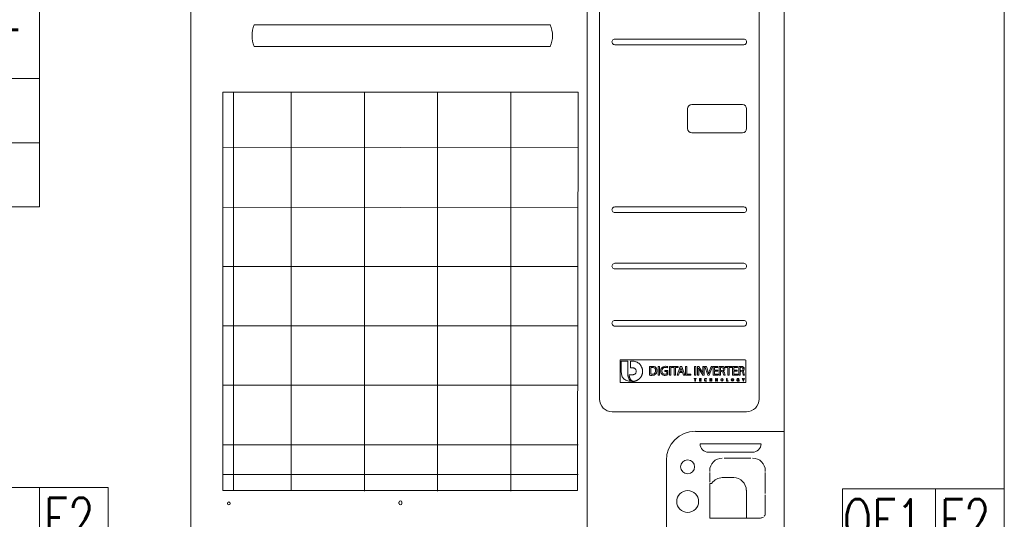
# Model space of a CAD drawing. Header units: millimetres. Extents: x -9135 to 5893, y -4564 to 1826.
# Tile 12 of 20: x -8223 to -7918, y 939 to 1094. Entities that reach past the tile are written whole.
import ezdxf

# ---------------------------------------------------------------- set-up
doc = ezdxf.new("R2010")
doc.units = ezdxf.units.MM
for name, color, linetype, lineweight in [('DVM_OUTDOOR', 4, 'Continuous', 20), ('DVM_OUTDOOR_TP', 4, 'Continuous', 20), ('SS-EQ', 250, 'Continuous', 13)]:
    doc.layers.add(name, color=color, linetype=linetype, lineweight=lineweight)
doc.styles.add('DVM_TEXT', font='romans.shx', dxfattribs={"bigfont": 'WHGTXT.SHX'})

# ---------------------------------------------------------------- blocks, each defined once
blk = doc.blocks.new('WR_OD_RSTN')
at = {"layer": 'DVM_OUTDOOR'}
for p, q in [((0.06649, 0.45889), (0, 0.45889)), ((0.06649, 0.39688), (0, 0.39688))]:
    blk.add_line(p, q, dxfattribs=at)
for points in [[(0, 0), (1, 0), (1, 1), (0, 1)], [(0, 0.64492), (0.06649, 0.64492), (0.06649, 0.33487), (0, 0.33487)], [(0, 0.0012), (0.06649, 0.0012), (0.06649, 0.0633), (0, 0.0633)], [(0.06649, 0.0012), (0.13299, 0.0012), (0.13299, 0.0633), (0.06649, 0.0633)]]:
    blk.add_lwpolyline(points, close=True, dxfattribs=at)
blk.add_lwpolyline([(0.06649, 0.36325, 0, 0, 0), (0.03436, 0.36325, 0.05682, 0, 0), (0, 0.36325, 0, 0, 0)], format="xyseb", dxfattribs=at)
at = {"layer": 'DVM_OUTDOOR_TP'}
for points in [[(0.84331, 0), (0.93351, 0), (0.93351, 0.0621), (0.84331, 0.0621)], [(0.93351, 0), (1, 0), (1, 0.0621), (0.93351, 0.0621)]]:
    blk.add_lwpolyline(points, close=True, dxfattribs=at)
at = {"layer": 'DVM_OUTDOOR', "style": 'DVM_TEXT'}
for s, width, p in [('T', 0.9, (0.02262, 0.46618)), ('F2', 0.75, (0.07068, 0.01325))]:
    blk.add_text(s, height=0.04, dxfattribs=dict(at, width=width)).set_placement(p)
at = {"layer": 'DVM_OUTDOOR_TP', "style": 'DVM_TEXT', "width": 0.75}
for s, p in [('OF1', (0.84382, 0.01205)), ('F2', (0.93769, 0.01205))]:
    blk.add_text(s, height=0.04, dxfattribs=at).set_placement(p)
blk = doc.blocks.new('OD_D_M2_B1_F')
at = {"layer": 'SS-EQ', "color": 0, "linetype": 'Continuous', "lineweight": 0}
for p, q in [((0, 1611.2), (0, 60.9)), ((628.4, 1617.7), (628.4, 25)), ((941, 25), (941, 1611.2)), ((648.2, 244.2), (648.2, 1382.6)), ((901.2, 1382.6), (901.2, 244.2)), ((672.4, 814.9), (877, 814.9)), ((787.8, 673), (787.8, 704.5)), ((794.6, 711.3), (874.7, 711.3)), ((881.5, 704.5), (881.5, 673)), ((874.7, 666.2), (794.6, 666.2)), ((672.4, 548.8), (877, 548.8)), ((672.4, 459.4), (877, 459.4)), ((672.4, 368.8), (877, 368.8)), ((680.6, 271.3), (680.6, 305.3)), ((681.6, 306.3), (879.3, 306.3)), ((682.6, 290.6), (682.6, 304.3)), ((682.6, 304.3), (693, 304.3)), ((697.2, 304.3), (697.2, 293.7)), ((880.3, 305.3), (880.3, 271.3)), ((880.3, 305.3), (880.3, 271.3)), ((741.1, 281.8), (741.1, 295.9)), ((741.1, 295.9), (743.2, 295.9)), ((743.2, 281.8), (741.1, 281.8)), ((743.2, 295.9), (743.2, 281.8)), ((743.2, 295.9), (743.2, 281.8)), ((759.1, 281.8), (759.1, 295.9)), ((759.1, 295.9), (761.1, 295.9)), ((761.1, 281.8), (759.1, 281.8)), ((761.1, 295.9), (761.1, 281.8)), ((761.1, 295.9), (761.1, 281.8)), ((762.3, 294.1), (762.3, 295.9)), ((762.3, 295.9), (772.8, 295.9)), ((766.5, 294.1), (762.3, 294.1)), ((766.5, 281.8), (766.5, 294.1)), ((768.6, 281.8), (766.5, 281.8)), ((768.6, 294.1), (768.6, 281.8)), ((772.8, 294.1), (768.6, 294.1)), ((768.6, 294.1), (768.6, 281.8)), ((771.3, 281.8), (776.1, 295.9)), ((773.4, 281.8), (771.3, 281.8)), ((772.8, 295.9), (772.8, 294.1)), ((772.8, 295.9), (772.8, 294.1)), ((774.9, 286.1), (773.4, 281.8)), ((774.9, 286.1), (773.4, 281.8)), ((779.6, 286.1), (774.9, 286.1)), ((776.1, 295.9), (778.5, 295.9)), ((778.5, 295.9), (778.5, 295.9)), ((778.5, 295.9), (783.3, 281.8)), ((778.5, 295.9), (783.3, 281.8)), ((778.5, 295.9), (778.5, 295.9)), ((781.1, 281.8), (779.6, 286.1)), ((783.3, 281.8), (781.1, 281.8)), ((784.7, 295.9), (786.7, 295.9)), ((784.7, 281.8), (784.7, 295.9)), ((792.7, 281.8), (784.7, 281.8)), ((786.7, 295.9), (786.7, 283.5)), ((786.7, 295.9), (786.7, 283.5)), ((786.7, 283.5), (792.7, 283.5)), ((792.7, 283.5), (792.7, 281.8)), ((792.7, 283.5), (792.7, 281.8)), ((798.8, 281.8), (798.8, 295.9)), ((798.8, 295.9), (800.8, 295.9)), ((800.8, 281.8), (798.8, 281.8)), ((800.8, 295.9), (800.8, 281.8)), ((800.8, 295.9), (800.8, 281.8)), ((828.3, 281.8), (828.3, 295.9)), ((828.3, 295.9), (836, 295.9)), ((836.4, 281.8), (828.3, 281.8)), ((836, 294.2), (830.3, 294.2)), ((830.3, 294.2), (830.3, 290)), ((830.3, 294.2), (830.3, 290)), ((830.3, 290), (835.7, 290)), ((835.7, 288.3), (830.3, 288.3)), ((830.3, 288.3), (830.3, 283.5)), ((830.3, 288.3), (830.3, 283.5)), ((830.3, 283.5), (836.4, 283.5)), ((835.7, 290), (835.7, 288.3)), ((835.7, 290), (835.7, 288.3)), ((836, 295.9), (836, 294.2)), ((836, 295.9), (836, 294.2)), ((836.4, 283.5), (836.4, 281.8)), ((836.4, 283.5), (836.4, 281.8)), ((847.5, 294.1), (847.5, 295.9)), ((847.5, 295.9), (858, 295.9)), ((851.7, 294.1), (847.5, 294.1)), ((851.7, 281.8), (851.7, 294.1)), ((853.8, 281.8), (851.7, 281.8)), ((853.8, 294.1), (853.8, 281.8)), ((858, 294.1), (853.8, 294.1)), ((853.8, 294.1), (853.8, 281.8)), ((858, 295.9), (858, 294.1)), ((858, 295.9), (858, 294.1)), ((859.2, 281.8), (859.2, 295.9)), ((859.2, 295.9), (867, 295.9)), ((867.3, 281.8), (859.2, 281.8)), ((867, 294.2), (861.3, 294.2)), ((861.3, 294.2), (861.3, 290)), ((861.3, 294.2), (861.3, 290)), ((861.3, 290), (866.7, 290)), ((866.7, 288.3), (861.3, 288.3)), ((861.3, 288.3), (861.3, 283.5)), ((861.3, 288.3), (861.3, 283.5)), ((861.3, 283.5), (867.3, 283.5)), ((866.7, 290), (866.7, 288.3)), ((866.7, 290), (866.7, 288.3)), ((867, 295.9), (867, 294.2)), ((867, 295.9), (867, 294.2)), ((867.3, 283.5), (867.3, 281.8)), ((867.3, 283.5), (867.3, 281.8)), ((879.3, 270.3), (681.6, 270.3)), ((798.1, 276), (798.1, 276.7)), ((798.1, 276.7), (801.4, 276.7)), ((799.4, 276), (798.1, 276)), ((799.4, 272.3), (799.4, 276)), ((800.2, 272.3), (799.4, 272.3)), ((800.2, 276), (800.2, 272.3)), ((801.4, 276), (800.2, 276)), ((800.2, 276), (800.2, 272.3)), ((801.4, 276.7), (801.4, 276)), ((801.4, 276.7), (801.4, 276)), ((806.7, 272.3), (806.7, 276.7)), ((806.7, 276.7), (809.2, 276.7)), ((809.3, 272.3), (806.7, 272.3)), ((809.2, 276), (807.5, 276)), ((807.5, 276), (807.5, 274.9)), ((807.5, 276), (807.5, 274.9)), ((807.5, 274.9), (809.1, 274.9)), ((809.1, 274.3), (807.5, 274.3)), ((807.5, 274.3), (807.5, 273)), ((807.5, 274.3), (807.5, 273)), ((807.5, 273), (809.3, 273)), ((809.1, 274.9), (809.1, 274.3)), ((809.1, 274.9), (809.1, 274.3)), ((809.2, 276.7), (809.2, 276)), ((809.2, 276.7), (809.2, 276)), ((809.3, 273), (809.3, 272.3)), ((809.3, 273), (809.3, 272.3)), ((823.1, 276.7), (823.9, 276.7)), ((823.1, 272.3), (823.1, 276.7)), ((823.9, 272.3), (823.1, 272.3)), ((823.9, 276.7), (823.9, 275)), ((823.9, 276.7), (823.9, 275)), ((823.9, 275), (825.6, 275)), ((825.6, 274.3), (823.9, 274.3)), ((823.9, 274.3), (823.9, 272.3)), ((823.9, 274.3), (823.9, 272.3)), ((825.6, 275), (825.6, 276.7)), ((825.6, 276.7), (826.4, 276.7)), ((825.6, 272.3), (825.6, 274.3)), ((826.4, 272.3), (825.6, 272.3)), ((826.4, 276.7), (826.4, 272.3)), ((826.4, 276.7), (826.4, 272.3)), ((849.6, 276.7), (850.4, 276.7)), ((849.6, 272.3), (849.6, 276.7)), ((852.2, 272.3), (849.6, 272.3)), ((850.4, 276.7), (850.4, 273)), ((850.4, 276.7), (850.4, 273)), ((850.4, 273), (852.2, 273)), ((852.2, 273), (852.2, 272.3)), ((852.2, 273), (852.2, 272.3)), ((881, 224), (668.4, 224)), ((800.2, 192.9), (941, 192.9)), ((807.6, 173.2), (904.2, 173.2)), ((754.1, 25), (754.1, 146.9)), ((845.9, 150.6), (888, 150.6)), ((822.9, 129.5), (822.9, 130.5)), ((822.9, 112.5), (822.9, 127.5)), ((911, 130.5), (911, 129.5)), ((911, 127.5), (911, 94.5)), ((822.9, 55.5), (822.9, 110.5)), ((822.9, 110.5), (825.7, 110.5)), ((842.9, 119.5), (860.9, 119.5)), ((881, 99.5), (881, 55.5)), ((330, 78.7), (330, 80.7)), ((334.5, 80.7), (334.5, 78.7)), ((911, 92.5), (911, 63.3)), ((0, 60.6), (0, 60.9)), ((0, 60.9), (0, 60.9)), ((0, 25), (0, 60.3)), ((903.2, 55.5), (822.9, 55.5))]:
    blk.add_line(p, q, dxfattribs=at)
at = {"layer": 'SS-EQ', "color": 0}
for p, q in [((67.5, 730.8), (67.5, 98.9)), ((159, 730.8), (159, 98.9)), ((275.1, 730.9), (275.1, 98.3)), ((391.3, 730.9), (391.3, 98.3)), ((507.4, 730.9), (507.4, 98.3)), ((50.8, 643.4), (614.1, 642.4)), ((50.8, 548.2), (614.1, 547.2)), ((50.9, 454.1), (614.2, 454.1)), ((51, 360), (614.3, 360)), ((51, 265.9), (614.3, 265.9)), ((50.9, 171.7), (614.2, 171.7)), ((50.8, 124.6), (614.2, 124.6))]:
    blk.add_line(p, q, dxfattribs=at)
blk.add_lwpolyline([(50.8, 730.8), (614.1, 730.8), (613, 98.9), (50.8, 99)], close=True, dxfattribs=at)
at = {"layer": 'SS-EQ', "color": 0, "linetype": 'Continuous', "lineweight": 0}
blk.add_lwpolyline([(0, 60.9), (0, 60.9, -0.002097), (0, 60.9, -0.002261), (0, 60.9, -0.002453), (0, 60.9, -0.002661), (0, 60.9, -0.002906), (0, 60.9, -0.003174), (0, 60.9, -0.003493), (0, 60.9, -0.003845), (0, 60.9, -0.00427), (0, 60.9, -0.004745), (0, 60.9, -0.005324), (0, 60.9, -0.005977), (0, 60.9, -0.006794), (0, 60.9, -0.007745), (0, 60.9, -0.008904), (0, 60.9, -0.010211), (0, 60.9, -0.012047), (0, 60.9, -0.014437), (0, 60.9, -0.016719), (0, 60.9, -0.018404), (0, 60.9, -0.02414), (0, 60.9, -0.034914), (0, 60.9, -0.031929), (0, 60.9, -0.011921), (0, 60.9, -0.052262), (0, 60.9, -0.099471), (0, 60.9, -0.04399), (0, 60.9, -0.021181)], format="xyb", dxfattribs=at)
at = {"layer": 'SS-EQ', "color": 0}
for centre, radius in [((787.9, 136.6), 11.1), ((787.9, 81.6), 17.3)]:
    blk.add_circle(centre, radius, dxfattribs=at)
at = {"layer": 'SS-EQ', "color": 0, "linetype": 'Continuous', "lineweight": 0}
blk.add_circle((60.1, 78.7), 2.25, dxfattribs=at)
at = {"layer": 'SS-EQ', "color": 0}
for centre, radius, start, end in [((141.1, 820.1), 44.2, 157.1523, 202.848), ((529.3, 820.1), 44.2, 337.1534, 22.8491), ((672.4, 810.4), 4.5, 90, 270.0006), ((877, 810.4), 4.5, 269.9994, 90), ((672.4, 544.3), 4.5, 90, 270.0006), ((877, 544.3), 4.5, 269.9994, 90), ((672.4, 454.9), 4.5, 90, 270.0006), ((877, 454.9), 4.5, 269.9994, 90), ((672.4, 364.3), 4.5, 90, 270.0006), ((877, 364.3), 4.5, 269.9994, 90), ((820.9, 173.2), 13.3, 179.9944, 270.0007), ((891, 173.2), 13.3, 269.9993, 0.0056)]:
    blk.add_arc(centre, radius, start, end, dxfattribs=at)
at = {"layer": 'SS-EQ', "color": 0, "linetype": 'Continuous', "lineweight": 0}
for centre, radius, start, end in [((794.6, 704.5), 6.78, 90, 180), ((874.7, 704.5), 6.78, 0, 90), ((794.6, 673), 6.78, 180, 270), ((874.7, 673), 6.78, 270, 0), ((668.4, 244.2), 20.3, 180, 270), ((881, 244.2), 20.3, 270, 0), ((800.2, 146.9), 46.1, 90, 180), ((842.9, 130.5), 20, 90, 180), ((891, 130.5), 20, 0, 90), ((825.7, 111.5), 1, 270, 325.1501), ((842.9, 99.5), 20, 90, 145.1501), ((860.9, 99.5), 20, 0, 90), ((332.3, 80.7), 2.25, 0, 180), ((332.3, 78.7), 2.25, 180, 0), ((903.2, 63.3), 7.84, 322.339, 0), ((903.2, 63.3), 7.84, 270, 307.661)]:
    blk.add_arc(centre, radius, start, end, dxfattribs=at)
at = {"layer": 'SS-EQ', "color": 0, "linetype": 'Continuous', "lineweight": 0, "extrusion": (5.15876e-06, 0, -1)}
for centre, start, end in [((-681.6, 305.3, 0), 0, 89.8876), ((-879.3, 305.3, 0), 90, 180), ((-879.3, 305.3, 0), 90, 180), ((-681.6, 271.3, 0), 270.1124, 0), ((-879.3, 271.3, 0), 180, 270), ((-879.3, 271.3, 0), 180, 270)]:
    blk.add_arc(centre, 0.999, start, end, dxfattribs=at)
at = {"layer": 'SS-EQ', "color": 0, "linetype": 'Continuous', "lineweight": 0}
for points in [[(100.4, 837.3), (256.9, 837.3), (413.5, 837.3), (570.1, 837.3)], [(570.1, 802.9), (413.5, 802.9), (256.9, 802.9), (100.4, 802.9)], [(877, 805.9), (808.8, 805.9), (740.6, 805.9), (672.4, 805.9)], [(877, 539.8), (808.8, 539.8), (740.6, 539.8), (672.4, 539.8)], [(877, 450.4), (808.8, 450.4), (740.6, 450.4), (672.4, 450.4)], [(877, 359.8), (808.8, 359.8), (740.6, 359.8), (672.4, 359.8)], [(731.3, 283.4), (730.8, 283.4), (730.1, 283.4), (729.6, 283.4)], [(730.9, 281.7), (733.7, 281.7), (735.8, 282.4), (737.1, 283.7)], [(735.7, 292.9), (736.6, 292), (737.1, 290.8), (737, 289.1)], [(756, 294.2), (756.1, 294.7), (756.3, 295.4), (756.3, 295.4)], [(805.4, 287.8), (805.4, 289.9), (805.4, 291.5), (805.3, 293.1)], [(805.4, 287.8), (805.4, 289.9), (805.4, 291.5), (805.3, 293.1)], [(814, 295.9), (813.8, 295.9), (813.4, 295.9), (813.1, 295.9)], [(814, 295.9), (813.8, 295.9), (813.4, 295.9), (813.1, 295.9)], [(813.1, 281.8), (813.3, 281.8), (813.4, 281.8), (813.5, 281.8)], [(820, 281.8), (820, 281.8), (822.1, 281.8), (822.1, 281.8)], [(822.6, 289), (822, 287.2), (821.5, 285.7), (821.1, 284.2)], [(822.1, 281.8), (822.1, 281.8), (827.2, 295.9), (827.2, 295.9)], [(822.1, 281.8), (822.1, 281.8), (827.2, 295.9), (827.2, 295.9)], [(825, 295.9), (825, 295.9), (822.6, 289), (822.6, 289)], [(827.2, 295.9), (827.2, 295.9), (825, 295.9), (825, 295.9)], [(841.8, 289.4), (841.8, 289.4), (841.1, 289.4), (840.6, 289.4)], [(846.2, 285.8), (845.9, 287.2), (845.3, 288.1), (844.4, 288.6)], [(846.2, 285.8), (845.9, 287.2), (845.3, 288.1), (844.4, 288.6)], [(872.1, 289.4), (871.7, 289.4), (871.2, 289.4), (871, 289.4)], [(872.6, 294.4), (874, 294.4), (875.7, 293.9), (875.7, 291.9)], [(877.2, 285.8), (876.8, 287.2), (876.2, 288.1), (875.3, 288.6)], [(877.2, 285.8), (876.8, 287.2), (876.2, 288.1), (875.3, 288.6)], [(865.8, 274.5), (865.8, 273.8), (866, 273.2), (866.4, 272.9)], [(869.1, 275.8), (869.1, 275.8), (869.3, 276.5), (869.3, 276.5)], [(869.1, 275.8), (869.1, 275.8), (869.3, 276.5), (869.3, 276.5)], [(869.4, 272.6), (869.4, 272.6), (869.4, 273.6), (869.4, 274.2)], [(869.4, 272.6), (869.4, 272.6), (869.4, 273), (869.4, 273.4)], [(874.3, 276.7), (874.3, 276.7), (875.7, 274.2), (875.7, 274.2)], [(876.4, 274.2), (876.4, 274.2), (877.9, 276.7), (877.9, 276.7)], [(876.4, 274.2), (876.4, 274.2), (877.9, 276.7), (877.9, 276.7)], [(876.4, 272.3), (876.4, 272.3), (876.4, 274.2), (876.4, 274.2)], [(876.4, 272.3), (876.4, 272.3), (876.4, 274.2), (876.4, 274.2)], [(891, 159.9), (867.6, 159.9), (844.3, 159.9), (820.9, 159.9)], [(0, 60.9), (0, 60.7), (0, 60.5), (0, 60.6)]]:
    blk.add_open_spline(points, degree=3, dxfattribs=at)
for points, knots in [([(693, 304.3), (693, 301.3), (693.1, 294.8), (692.8, 286.5), (693.2, 279.3), (695.3, 274.2), (698.9, 272.6), (700.7, 272.2), (701.2, 272.1)], [0, 0, 0, 0, 0.253697, 0.53432, 0.685943, 0.849246, 0.953463, 1, 1, 1, 1]), ([(693, 304.3), (693, 301.3), (693.1, 294.8), (692.8, 286.5), (693.2, 279.3), (695.3, 274.2), (698.9, 272.6), (700.7, 272.2), (701.2, 272.1)], [0, 0, 0, 0, 0.253697, 0.53432, 0.685943, 0.849246, 0.953463, 1, 1, 1, 1]), ([(703.2, 272.2), (703.4, 272.3), (703.8, 272.4), (704.5, 272.6), (705.2, 272.8), (706.1, 273.1), (707, 273.5), (708, 273.9), (708.7, 274.4), (709.6, 274.9), (710.3, 275.6), (711.1, 276.1), (711.8, 276.7), (712.4, 277.4), (712.9, 278.1), (713.5, 278.7), (713.9, 279.6), (714.5, 280.3), (714.8, 281), (715.2, 281.9), (715.6, 282.8), (715.8, 283.8), (716.1, 284.7), (716.3, 285.7), (716.3, 286.8), (716.5, 288), (716.3, 289.3), (716.2, 290.8), (715.9, 292.2), (715.5, 293.5), (714.9, 294.8), (714.3, 296.1), (713.5, 297.5), (712.5, 298.7), (711.5, 299.9), (710.3, 300.9), (709.1, 301.6), (707.9, 302.5), (706.4, 303.1), (704.8, 303.7), (703.1, 304.1), (701.5, 304.3), (699.9, 304.3), (698.5, 304.3), (697.6, 304.3), (697.2, 304.3)], [0, 0, 0, 0, 0.012372, 0.025532, 0.041165, 0.057652, 0.080606, 0.098861, 0.118152, 0.135745, 0.158055, 0.174159, 0.191558, 0.212154, 0.226277, 0.244289, 0.26344, 0.279307, 0.297784, 0.311055, 0.334238, 0.355749, 0.371806, 0.393349, 0.415915, 0.432872, 0.465985, 0.493007, 0.521799, 0.547087, 0.575152, 0.605053, 0.635318, 0.666646, 0.697448, 0.726306, 0.756515, 0.781624, 0.815977, 0.847787, 0.88363, 0.91734, 0.946043, 0.97604, 1, 1, 1, 1]), ([(703.2, 272.2), (703.4, 272.3), (703.8, 272.4), (704.5, 272.6), (705.2, 272.8), (706.1, 273.1), (707, 273.5), (708, 273.9), (708.7, 274.4), (709.6, 274.9), (710.3, 275.6), (711.1, 276.1), (711.8, 276.7), (712.4, 277.4), (712.9, 278.1), (713.5, 278.7), (713.9, 279.6), (714.5, 280.3), (714.8, 281), (715.2, 281.9), (715.6, 282.8), (715.8, 283.8), (716.1, 284.7), (716.3, 285.7), (716.3, 286.8), (716.5, 288), (716.3, 289.3), (716.2, 290.8), (715.9, 292.2), (715.5, 293.5), (714.9, 294.8), (714.3, 296.1), (713.5, 297.5), (712.5, 298.7), (711.5, 299.9), (710.3, 300.9), (709.1, 301.6), (707.9, 302.5), (706.4, 303.1), (704.8, 303.7), (703.1, 304.1), (701.5, 304.3), (699.9, 304.3), (698.5, 304.3), (697.6, 304.3), (697.2, 304.3)], [0, 0, 0, 0, 0.012372, 0.025532, 0.041165, 0.057652, 0.080606, 0.098861, 0.118152, 0.135745, 0.158055, 0.174159, 0.191558, 0.212154, 0.226277, 0.244289, 0.26344, 0.279307, 0.297784, 0.311055, 0.334238, 0.355749, 0.371806, 0.393349, 0.415915, 0.432872, 0.465985, 0.493007, 0.521799, 0.547087, 0.575152, 0.605053, 0.635318, 0.666646, 0.697448, 0.726306, 0.756515, 0.781624, 0.815977, 0.847787, 0.88363, 0.91734, 0.946043, 0.97604, 1, 1, 1, 1]), ([(701.2, 272.1), (700, 272.1), (696.8, 272.3), (692.2, 272.9), (687.8, 275), (684.3, 278.3), (682.7, 283.9), (682.6, 288.1), (682.6, 290.6), (682.6, 290.6)], [0, 0, 0, 0, 0.121337, 0.313004, 0.444744, 0.591214, 0.76515, 0.994032, 1, 1, 1, 1]), ([(697.2, 293.7), (697.6, 293.8), (698.5, 293.8), (699.8, 293.7), (701.3, 293.7), (702.7, 293.4), (704.1, 292.7), (705.2, 291.7), (705.9, 290.4), (706.3, 288.9), (706.3, 287.3), (706, 285.8), (705, 284.6), (703.9, 283.5), (702.3, 282.8), (700.6, 282.7), (698.9, 282.6), (697.1, 282.6), (695.9, 282.7), (695.2, 282.7), (695.1, 282.7)], [0, 0, 0, 0, 0.049281, 0.096869, 0.152508, 0.210559, 0.266698, 0.321213, 0.374605, 0.435945, 0.492606, 0.549026, 0.604018, 0.662949, 0.730972, 0.793581, 0.855699, 0.924411, 0.98653, 1, 1, 1, 1]), ([(695.1, 282.7), (695.1, 282.6), (695.1, 282.3), (695.2, 281.9), (695.3, 281.3), (695.3, 280.7), (695.4, 280.1), (695.5, 279.5), (695.7, 278.9), (695.9, 278.3), (696, 277.7), (696.4, 277.2), (696.5, 276.6), (696.8, 276.2), (697, 275.7), (697.3, 275.3), (697.6, 274.9), (697.9, 274.5), (698.2, 274.2), (698.6, 273.9), (698.9, 273.5), (699.3, 273.3), (699.7, 273.1), (700, 272.8), (700.5, 272.7), (700.8, 272.5), (701.3, 272.5), (701.7, 272.2), (702.3, 272.2), (702.8, 272.2), (703.1, 272.2), (703.2, 272.2)], [0, 0, 0, 0, 0.023597, 0.055584, 0.08775, 0.134977, 0.175124, 0.212297, 0.256894, 0.307299, 0.341877, 0.385298, 0.420306, 0.458305, 0.493672, 0.528581, 0.563489, 0.594602, 0.623571, 0.655738, 0.691137, 0.723124, 0.751614, 0.779819, 0.807155, 0.837671, 0.866838, 0.902335, 0.935832, 0.975257, 1, 1, 1, 1]), ([(737.2, 294.3), (735.9, 295.5), (734, 296), (731.5, 296), (730.2, 296), (728.9, 295.9), (727.6, 295.8), (727.6, 295.8), (727.5, 295.7), (727.5, 295.7)], [0, 0, 0, 0, 0.333333, 0.333333, 0.333333, 0.666667, 0.666667, 0.666667, 1, 1, 1, 1]), ([(727.5, 295.7), (727.5, 295.7), (727.5, 281.9), (727.5, 281.8), (727.5, 281.8)], [0, 0, 0, 0, 0.995722, 1, 1, 1, 1]), ([(727.5, 281.8), (727.5, 281.8), (727.6, 281.8), (727.6, 281.8), (728.6, 281.7), (729.7, 281.7), (730.9, 281.7)], [0, 0, 0, 0, 0.5, 0.5, 0.5, 1, 1, 1, 1]), ([(729.6, 283.4), (729.6, 283.4), (729.6, 283.5), (729.6, 294.2), (729.6, 294.2), (729.6, 294.2), (730, 294.3), (730.6, 294.4), (731.5, 294.4), (732.6, 294.4), (734.2, 294.1), (735.3, 293.3), (735.7, 292.9)], [0, 0, 0, 0, 0.001004, 0.331948, 0.333227, 0.333227, 0.333227, 0.666613, 0.666613, 0.666613, 0.856129, 1, 1, 1, 1]), ([(729.6, 294.2), (729.6, 294.2), (729.6, 294.2), (729.6, 294.2), (729.9, 294.3), (730.4, 294.3), (731, 294.3)], [0, 0, 0, 0, 0.000034, 0.000034, 0.000034, 1, 1, 1, 1]), ([(732, 296), (731.8, 296), (731.6, 296), (731.5, 296), (731.3, 296), (731.1, 296), (730.9, 296)], [0, 0, 0, 0, 0.334926, 0.334926, 0.334926, 1, 1, 1, 1]), ([(737, 289.1), (737, 288), (736.6, 285.8), (734.6, 283.8), (732.4, 283.4), (731.3, 283.4)], [0, 0, 0, 0, 0.305885, 0.689948, 1, 1, 1, 1]), ([(737.1, 283.7), (738.1, 284.6), (739, 286.4), (739.2, 288.5), (739.2, 289.2), (739.2, 289.5), (739.1, 291.6), (738.3, 293.2), (737.2, 294.3)], [0, 0, 0, 0, 0.357444, 0.5, 0.5, 0.5, 0.577969, 1, 1, 1, 1]), ([(737.1, 283.7), (738.5, 285), (739.2, 286.9), (739.2, 289.2), (739.2, 291.3), (738.5, 293.1), (737.2, 294.3)], [0, 0, 0, 0, 0.5, 0.5, 0.5, 1, 1, 1, 1]), ([(756.3, 295.4), (756.3, 295.4), (756.2, 295.4), (756.2, 295.4), (756.2, 295.4), (756, 295.5), (755.2, 295.8), (753.8, 296.1), (752.7, 296.1), (751.3, 296.1), (748, 295.4), (745.5, 292.5), (745, 289.7), (745, 288.8)], [0, 0, 0, 0, 0.32837, 0.333333, 0.333333, 0.333333, 0.438489, 0.666667, 0.666667, 0.666667, 0.769692, 0.930872, 1, 1, 1, 1]), ([(745, 288.8), (745, 287.7), (745.4, 285.6), (746.4, 284.1), (747, 283.5)], [0, 0, 0, 0, 0.519521, 1, 1, 1, 1]), ([(747, 283.5), (747.8, 282.8), (749.3, 281.9), (751.3, 281.6), (752.3, 281.6)], [0, 0, 0, 0, 0.562192, 1, 1, 1, 1]), ([(756.7, 282.4), (756.7, 282.4), (756.7, 289.3), (756.7, 289.3), (756.7, 289.3), (756.7, 289.3), (751.9, 289.3), (751.9, 289.3), (751.9, 289.3), (751.9, 289.3), (751.9, 287.7), (751.9, 287.6), (751.9, 287.6), (751.9, 287.6), (754.7, 287.6), (754.7, 287.6), (754.7, 287.6), (754.7, 287.6), (754.7, 283.7), (754.7, 283.7), (754.4, 283.6), (753.7, 283.4), (752.4, 283.4), (749.2, 283.4), (747.2, 285.5), (747.2, 288.9), (747.2, 292.2), (749.3, 294.3), (752.6, 294.3), (754.2, 294.3), (755.1, 294), (755.7, 293.7), (755.7, 293.7), (755.8, 293.7), (755.8, 293.7), (755.8, 293.7), (755.8, 293.7), (755.8, 293.7), (756.3, 295.4), (756.3, 295.4), (756.3, 295.4)], [0, 0, 0, 0, 0.090294, 0.09092, 0.09092, 0.09092, 0.181046, 0.181839, 0.181839, 0.181839, 0.271164, 0.272759, 0.272759, 0.272759, 0.363679, 0.363679, 0.363679, 0.363996, 0.454598, 0.454598, 0.454598, 0.545518, 0.545518, 0.545518, 0.636438, 0.636438, 0.636438, 0.727357, 0.727357, 0.727357, 0.818277, 0.818277, 0.818277, 0.901142, 0.901142, 0.909197, 0.909197, 0.909197, 0.998971, 1, 1, 1, 1]), ([(751.9, 288.2), (751.9, 287.9), (751.9, 287.6), (751.9, 287.6), (751.9, 287.6), (752.1, 287.6), (752.4, 287.6)], [0, 0, 0, 0, 0.572547, 0.572547, 0.572547, 1, 1, 1, 1]), ([(752.3, 281.6), (754.2, 281.6), (755.8, 282.1), (756.6, 282.4), (756.6, 282.4), (756.7, 282.4), (756.7, 282.4), (756.7, 282.4)], [0, 0, 0, 0, 0.501176, 0.501176, 0.501176, 0.985338, 1, 1, 1, 1]), ([(752.3, 281.6), (754.2, 281.6), (755.8, 282.1), (756.6, 282.4), (756.6, 282.4), (756.7, 282.4), (756.7, 282.4)], [0, 0, 0, 0, 0.5, 0.5, 0.5, 1, 1, 1, 1]), ([(756.3, 295.4), (756.3, 295.4), (756.2, 295.4), (756.2, 295.4), (755.7, 295.7), (754.6, 296), (753.2, 296.1)], [0, 0, 0, 0, 0.530931, 0.530931, 0.530931, 1, 1, 1, 1]), ([(775.3, 287.8), (775.3, 287.8), (775.4, 287.8), (776.7, 291.7), (776.7, 291.7), (776.8, 292.3), (777, 293), (777.2, 293.8)], [0, 0, 0, 0, 0.002561, 0.499786, 0.499786, 0.499786, 1, 1, 1, 1]), ([(775.3, 287.8), (775.3, 287.8), (776.7, 291.7), (776.7, 291.7), (776.8, 292.3), (777, 293), (777.2, 293.8)], [0, 0, 0, 0, 0.5, 0.5, 0.5, 1, 1, 1, 1]), ([(779.2, 287.8), (779.2, 287.8), (779.1, 287.8), (775.4, 287.8), (775.3, 287.8), (775.3, 287.8)], [0, 0, 0, 0, 0.005376, 0.98293, 1, 1, 1, 1]), ([(777.2, 293.8), (777.4, 293.1), (777.6, 292.4), (777.9, 291.6), (777.9, 291.6), (779.1, 287.9), (779.2, 287.8), (779.2, 287.8)], [0, 0, 0, 0, 0.500203, 0.500203, 0.500203, 0.99241, 1, 1, 1, 1]), ([(805.6, 295.9), (805.6, 295.9), (805.6, 295.9), (803.5, 295.9), (803.5, 295.9), (803.5, 295.9), (803.5, 281.8), (803.5, 281.8), (803.5, 281.8), (803.5, 281.8), (804.1, 281.8), (804.7, 281.8)], [0, 0, 0, 0, 0.004594, 0.386522, 0.386522, 0.386522, 0.773529, 0.773529, 0.773529, 0.777737, 1, 1, 1, 1]), ([(804.7, 281.8), (805.1, 281.8), (805.4, 281.8), (805.4, 281.8), (805.4, 281.8), (805.4, 281.8), (805.4, 287.8), (805.4, 287.8)], [0, 0, 0, 0, 0.293193, 0.293193, 0.293193, 0.296801, 1, 1, 1, 1]), ([(805.3, 293.1), (805.9, 291.9), (806.7, 290.5), (807.7, 288.9), (807.7, 288.9), (812.1, 281.8), (812.1, 281.8)], [0, 0, 0, 0, 0.5, 0.5, 0.5, 1, 1, 1, 1]), ([(812.4, 284.9), (811.7, 286.1), (811, 287.4), (810.1, 288.8), (810.1, 288.8), (805.6, 295.9), (805.6, 295.9)], [0, 0, 0, 0, 0.5, 0.5, 0.5, 1, 1, 1, 1]), ([(812.4, 284.9), (811.7, 286.1), (811, 287.4), (810.1, 288.8), (810.1, 288.8), (805.6, 295.9), (805.6, 295.9)], [0, 0, 0, 0, 0.5, 0.5, 0.5, 1, 1, 1, 1]), ([(812.1, 281.8), (812.1, 281.8), (814.2, 281.8), (814.2, 281.8), (814.2, 281.8), (814.2, 295.9), (814.2, 295.9), (814.2, 295.9), (814.1, 295.9), (814, 295.9)], [0, 0, 0, 0, 0.457979, 0.457979, 0.457979, 0.915958, 0.915958, 0.915958, 1, 1, 1, 1]), ([(813.1, 295.9), (812.6, 295.9), (812.2, 295.9), (812.2, 295.9), (812.2, 295.9), (812.2, 290), (812.2, 290), (812.2, 288.2), (812.2, 286.6), (812.4, 284.9)], [0, 0, 0, 0, 0.191819, 0.191819, 0.191819, 0.595909, 0.595909, 0.595909, 1, 1, 1, 1]), ([(815.3, 295.9), (815.3, 295.9), (819.9, 281.9), (819.9, 281.9), (819.9, 281.9), (820, 281.8), (820, 281.8)], [0, 0, 0, 0, 0.5, 0.5, 0.5, 1, 1, 1, 1]), ([(817.6, 295.9), (817.6, 295.9), (817.5, 295.9), (817.3, 295.9), (815.3, 295.9), (815.3, 295.9)], [0, 0, 0, 0, 0.026298, 0.063626, 1, 1, 1, 1]), ([(821.1, 284.2), (820.8, 285.7), (820.3, 287.2), (819.7, 289), (819.7, 289), (817.6, 295.9), (817.6, 295.9)], [0, 0, 0, 0, 0.5, 0.5, 0.5, 1, 1, 1, 1]), ([(821.1, 284.2), (820.8, 285.7), (820.3, 287.2), (819.7, 289), (819.7, 289), (817.6, 295.9), (817.6, 295.9)], [0, 0, 0, 0, 0.5, 0.5, 0.5, 1, 1, 1, 1]), ([(845.7, 294.9), (844.8, 295.7), (843.5, 296), (841.6, 296), (840.3, 296), (839, 295.9), (838.1, 295.8), (838.1, 295.8), (838, 295.7), (838, 295.7)], [0, 0, 0, 0, 0.333333, 0.333333, 0.333333, 0.666667, 0.666667, 0.666667, 1, 1, 1, 1]), ([(838, 295.7), (838, 295.7), (838, 281.8), (838, 281.8), (838, 281.8), (838.7, 281.8), (839.3, 281.8)], [0, 0, 0, 0, 0.630848, 0.630848, 0.630848, 1, 1, 1, 1]), ([(839.3, 281.8), (839.7, 281.8), (840.1, 281.8), (840.1, 281.8), (840.1, 281.8), (840.1, 287.8), (840.1, 287.8)], [0, 0, 0, 0, 0.293203, 0.293203, 0.293203, 1, 1, 1, 1]), ([(840.6, 289.4), (840.3, 289.4), (840.1, 289.4), (840.1, 289.4), (840.1, 289.4), (840.1, 294.3), (840.1, 294.3), (840.4, 294.3), (840.9, 294.4), (841.7, 294.4)], [0, 0, 0, 0, 0.152413, 0.152413, 0.152413, 0.576207, 0.576207, 0.576207, 1, 1, 1, 1]), ([(840.1, 287.8), (840.1, 287.8), (841.6, 287.8), (841.6, 287.8), (843.2, 287.7), (843.9, 287.1), (844.3, 285.2)], [0, 0, 0, 0, 0.5, 0.5, 0.5, 1, 1, 1, 1]), ([(842.1, 296), (842, 296), (841.8, 296), (841.6, 296), (841.4, 296), (841.2, 296), (841, 296)], [0, 0, 0, 0, 0.403992, 0.403992, 0.403992, 1, 1, 1, 1]), ([(841.7, 294.4), (843.1, 294.4), (844.8, 293.9), (844.8, 291.9), (844.8, 290.4), (843.6, 289.4), (841.8, 289.4)], [0, 0, 0, 0, 0.5, 0.5, 0.5, 1, 1, 1, 1]), ([(844.3, 285.2), (844.7, 283.2), (845, 282.2), (845.2, 281.8), (845.2, 281.8), (845.3, 281.8), (845.3, 281.8)], [0, 0, 0, 0, 0.5, 0.5, 0.5, 1, 1, 1, 1]), ([(844.4, 288.6), (845.9, 289.2), (846.8, 290.5), (846.8, 292.1), (846.8, 293.3), (846.4, 294.2), (845.7, 294.9)], [0, 0, 0, 0, 0.5, 0.5, 0.5, 1, 1, 1, 1]), ([(844.4, 288.6), (845.9, 289.2), (846.8, 290.5), (846.8, 292.1), (846.8, 293.3), (846.4, 294.2), (845.7, 294.9)], [0, 0, 0, 0, 0.5, 0.5, 0.5, 1, 1, 1, 1]), ([(845.3, 281.8), (845.3, 281.8), (845.3, 281.8), (845.3, 281.8), (847.4, 281.8), (847.4, 281.8)], [0, 0, 0, 0, 0.005225, 0.005731, 1, 1, 1, 1]), ([(847.4, 281.8), (847.4, 281.8), (847.3, 282), (847.3, 282), (847, 282.5), (846.7, 283.9), (846.2, 285.8)], [0, 0, 0, 0, 0.5, 0.5, 0.5, 1, 1, 1, 1]), ([(847.4, 281.8), (847.4, 281.8), (847.3, 282), (847.3, 282), (847, 282.5), (846.7, 283.9), (846.2, 285.8)], [0, 0, 0, 0, 0.5, 0.5, 0.5, 1, 1, 1, 1]), ([(876.6, 294.9), (875.7, 295.7), (874.5, 296), (872.5, 296), (871.2, 296), (869.9, 295.9), (869, 295.8), (869, 295.8), (868.9, 295.7), (868.9, 295.7)], [0, 0, 0, 0, 0.333333, 0.333333, 0.333333, 0.666667, 0.666667, 0.666667, 1, 1, 1, 1]), ([(868.9, 295.7), (868.9, 295.7), (868.9, 281.8), (868.9, 281.8), (868.9, 281.8), (868.9, 281.8), (870.2, 281.8), (870.8, 281.8)], [0, 0, 0, 0, 0.554738, 0.556694, 0.556694, 0.556694, 1, 1, 1, 1]), ([(868.9, 281.8), (868.9, 281.8), (871, 281.8), (871, 281.8), (871, 281.8), (871, 285.8), (871, 287.3)], [0, 0, 0, 0, 0.550982, 0.550982, 0.550982, 1, 1, 1, 1]), ([(870.8, 281.8), (870.9, 281.8), (871, 281.8), (871, 281.8), (871, 281.8), (871, 281.8), (871, 285.8), (871, 287.3)], [0, 0, 0, 0, 0.187725, 0.200132, 0.200132, 0.200132, 1, 1, 1, 1]), ([(871, 289.4), (871, 289.4), (871, 289.4), (871, 289.4), (871, 289.4), (871, 294.3), (871, 294.3), (871.3, 294.3), (871.8, 294.4), (872.6, 294.4)], [0, 0, 0, 0, 0.04827, 0.04827, 0.04827, 0.524135, 0.524135, 0.524135, 1, 1, 1, 1]), ([(871, 294.3), (871, 294.3), (871, 294.3), (871, 294.3), (871.3, 294.3), (871.8, 294.4), (872.6, 294.4)], [0, 0, 0, 0, 0.000125, 0.000125, 0.000125, 1, 1, 1, 1]), ([(875.7, 291.9), (875.7, 290.4), (874.5, 289.4), (872.7, 289.4), (872.7, 289.4), (871.3, 289.4), (871, 289.4)], [0, 0, 0, 0, 0.526715, 0.526715, 0.526715, 1, 1, 1, 1]), ([(871, 287.3), (871, 287.6), (871, 287.8), (871, 287.8), (871, 287.8), (871, 287.8), (872.5, 287.8), (872.5, 287.8), (874.1, 287.7), (874.8, 287.1), (875.2, 285.2)], [0, 0, 0, 0, 0.085061, 0.085061, 0.085061, 0.087484, 0.542531, 0.542531, 0.542531, 1, 1, 1, 1]), ([(873, 296), (872.9, 296), (872.7, 296), (872.5, 296), (872.3, 296), (872.1, 296), (872, 296)], [0, 0, 0, 0, 0.40344, 0.40344, 0.40344, 1, 1, 1, 1]), ([(875.2, 285.2), (875.6, 283.2), (875.9, 282.2), (876.1, 281.8), (876.1, 281.8), (876.2, 281.8), (876.2, 281.8)], [0, 0, 0, 0, 0.5, 0.5, 0.5, 1, 1, 1, 1]), ([(875.3, 288.6), (876.8, 289.2), (877.8, 290.5), (877.8, 292.1), (877.8, 293.3), (877.3, 294.2), (876.6, 294.9)], [0, 0, 0, 0, 0.5, 0.5, 0.5, 1, 1, 1, 1]), ([(875.3, 288.6), (876.8, 289.2), (877.8, 290.5), (877.8, 292.1), (877.8, 293.3), (877.3, 294.2), (876.6, 294.9)], [0, 0, 0, 0, 0.5, 0.5, 0.5, 1, 1, 1, 1]), ([(876.2, 281.8), (876.2, 281.8), (876.2, 281.8), (876.2, 281.8), (878.3, 281.8), (878.3, 281.8)], [0, 0, 0, 0, 0.005005, 0.005566, 1, 1, 1, 1]), ([(878.3, 281.8), (878.3, 281.8), (878.2, 282), (878.2, 282), (877.9, 282.5), (877.6, 283.9), (877.2, 285.8)], [0, 0, 0, 0, 0.5, 0.5, 0.5, 1, 1, 1, 1]), ([(878.3, 281.8), (878.3, 281.8), (878.2, 282), (878.2, 282), (877.9, 282.5), (877.6, 283.9), (877.2, 285.8)], [0, 0, 0, 0, 0.5, 0.5, 0.5, 1, 1, 1, 1]), ([(818, 276.5), (818, 276.5), (817.9, 276.5), (817.9, 276.5), (817.8, 276.6), (817.6, 276.7), (817.1, 276.7), (816.8, 276.7), (816.5, 276.7), (815.6, 276.6), (814.8, 275.7), (814.6, 274.9), (814.6, 274.1), (814.7, 273.2), (815.5, 272.4), (816.4, 272.3), (816.7, 272.3)], [0, 0, 0, 0, 0.248615, 0.25, 0.25, 0.379959, 0.5, 0.5, 0.5, 0.566549, 0.679375, 0.75, 0.75, 0.811683, 0.949392, 1, 1, 1, 1]), ([(817.9, 272.5), (817.9, 272.5), (817.9, 272.5), (817.8, 273.2), (817.8, 273.2), (817.8, 273.2), (817.6, 273.1), (817.6, 273.1), (817.5, 273.1), (817.3, 273), (817, 273), (816.8, 273), (816, 273), (815.4, 273.5), (815.4, 274.4), (815.4, 274.6), (815.4, 275.5), (816, 276), (816.8, 276), (816.9, 276), (817.2, 276), (817.4, 276), (817.6, 275.9), (817.6, 275.9), (817.7, 275.8), (817.7, 275.8), (817.7, 275.8), (818, 276.5), (818, 276.5)], [0, 0, 0, 0, 0.001262, 0.124814, 0.124814, 0.124814, 0.24984, 0.24984, 0.24984, 0.319972, 0.374867, 0.374867, 0.374867, 0.492273, 0.499894, 0.499894, 0.509833, 0.62492, 0.62492, 0.62492, 0.639894, 0.749947, 0.749947, 0.749947, 0.874973, 0.874973, 0.874973, 1, 1, 1, 1]), ([(816.3, 273.1), (815.7, 273.3), (815.4, 273.8), (815.4, 274.5), (815.4, 275.5), (815.9, 276), (816.8, 276), (817.1, 276), (817.4, 276), (817.6, 275.9), (817.6, 275.9), (817.7, 275.8), (817.7, 275.8), (817.7, 275.8), (818, 276.5), (818, 276.5)], [0, 0, 0, 0, 0.162062, 0.162062, 0.162062, 0.371547, 0.371547, 0.371547, 0.581031, 0.581031, 0.581031, 0.790516, 0.790516, 0.790516, 1, 1, 1, 1]), ([(816.7, 272.3), (817.2, 272.3), (817.6, 272.4), (817.8, 272.5), (817.8, 272.5), (817.9, 272.5), (817.9, 272.5)], [0, 0, 0, 0, 0.5, 0.5, 0.5, 1, 1, 1, 1]), ([(818, 276.5), (818, 276.5), (817.9, 276.5), (817.9, 276.5), (817.8, 276.6), (817.6, 276.6), (817.4, 276.7)], [0, 0, 0, 0, 0.608597, 0.608597, 0.608597, 1, 1, 1, 1]), ([(817.8, 272.5), (817.8, 272.5), (817.8, 272.5), (817.8, 272.5), (817.9, 272.5), (817.9, 272.5)], [0, 0, 0, 0, 0.007816, 0.007816, 1, 1, 1, 1]), ([(832.8, 276.7), (832.8, 276.7), (832.8, 276.7), (832.8, 276.7), (832, 276.7), (832, 276.7), (832, 276.7), (832, 276.7), (832, 276.6), (832, 272.3), (832, 272.3), (832, 272.3), (832, 272.3), (832.1, 272.3), (832.8, 272.3), (832.8, 272.3), (832.8, 272.3), (832.8, 272.4), (832.8, 274.2), (832.8, 274.2), (832.8, 274.6), (832.8, 275), (832.8, 275.3)], [0, 0, 0, 0, 0.003846, 0.004075, 0.199652, 0.199652, 0.199652, 0.200705, 0.200761, 0.399739, 0.399739, 0.399739, 0.403107, 0.403287, 0.599826, 0.599826, 0.601671, 0.60177, 0.799913, 0.799913, 0.799913, 1, 1, 1, 1]), ([(834.6, 273.8), (834.5, 274), (834.3, 274.3), (834.2, 274.6), (834.2, 274.6), (832.8, 276.7), (832.8, 276.7)], [0, 0, 0, 0, 0.5, 0.5, 0.5, 1, 1, 1, 1]), ([(832.8, 275.3), (832.9, 275.1), (833.1, 274.8), (833.3, 274.5), (833.3, 274.5), (834.6, 272.3), (834.6, 272.3)], [0, 0, 0, 0, 0.499885, 0.499885, 0.499885, 1, 1, 1, 1]), ([(834.6, 272.3), (834.6, 272.3), (835.4, 272.3), (835.4, 272.3), (835.4, 272.3), (835.4, 272.3), (835.4, 272.4), (835.4, 276.7), (835.4, 276.7), (835.4, 276.7), (835.4, 276.7), (835.3, 276.7), (834.6, 276.7), (834.6, 276.7), (834.6, 276.7), (834.6, 276.6), (834.6, 274.8), (834.6, 274.8), (834.6, 274.5), (834.6, 274.1), (834.6, 273.8)], [0, 0, 0, 0, 0.2, 0.2, 0.2, 0.201052, 0.201108, 0.4, 0.4, 0.4, 0.403375, 0.403555, 0.6, 0.6, 0.601867, 0.601867, 0.8, 0.8, 0.8, 1, 1, 1, 1]), ([(842.5, 276.7), (841.3, 276.7), (840.4, 275.8), (840.4, 274.5), (840.4, 273.2), (841.2, 272.3), (842.4, 272.3), (843.4, 272.3), (844.4, 273), (844.4, 274.6), (844.4, 275.9), (843.6, 276.7), (842.5, 276.7)], [0, 0, 0, 0, 0.25, 0.25, 0.25, 0.5, 0.5, 0.5, 0.75, 0.75, 0.75, 1, 1, 1, 1]), ([(842.4, 273), (841.6, 273), (841.3, 273.8), (841.3, 274.5), (841.3, 275.3), (841.6, 276), (843.2, 276), (843.6, 275.3), (843.6, 274.5), (843.6, 273.8), (843.2, 273), (842.4, 273)], [0, 0, 0, 0, 0.25, 0.25, 0.25, 0.5, 0.5, 0.75, 0.75, 0.75, 1, 1, 1, 1]), ([(857.1, 274.5), (857.1, 273.2), (857.9, 272.3), (859.1, 272.3), (860.1, 272.3), (861.1, 273), (861.1, 274.6), (861.1, 275.9), (860.3, 276.7), (859.2, 276.7), (858, 276.7), (857.1, 275.8), (857.1, 274.5)], [0, 0, 0, 0, 0.25, 0.25, 0.25, 0.5, 0.5, 0.5, 0.75, 0.75, 0.75, 1, 1, 1, 1]), ([(859.1, 273), (858.3, 273), (858, 273.8), (858, 274.5), (858, 275.3), (858.3, 276), (859.1, 276), (859.9, 276), (860.3, 275.3), (860.3, 274.5), (860.3, 273.8), (859.9, 273), (859.1, 273)], [0, 0, 0, 0, 0.25, 0.25, 0.25, 0.5, 0.5, 0.5, 0.75, 0.75, 0.75, 1, 1, 1, 1]), ([(859.1, 273), (858.3, 273), (858, 273.8), (858, 274.5), (858, 275.1), (858.2, 275.6), (858.6, 275.9)], [0, 0, 0, 0, 0.576037, 0.576037, 0.576037, 1, 1, 1, 1]), ([(869.3, 276.5), (869.3, 276.5), (869.2, 276.5), (869.2, 276.5), (869.2, 276.5), (868.9, 276.6), (868.5, 276.7), (868.1, 276.7), (867.7, 276.7), (866.7, 276.5), (865.9, 275.6), (865.8, 274.8), (865.8, 274.5)], [0, 0, 0, 0, 0.333333, 0.333333, 0.333333, 0.440468, 0.666667, 0.666667, 0.666667, 0.769562, 0.929931, 1, 1, 1, 1]), ([(866.4, 272.9), (866.6, 272.7), (867.1, 272.4), (867.7, 272.3), (868, 272.3), (868.2, 272.3), (868.4, 272.3), (868.6, 272.3)], [0, 0, 0, 0, 0.415642, 0.734795, 0.734795, 0.734795, 1, 1, 1, 1]), ([(867.5, 273.1), (867, 273.3), (866.6, 273.8), (866.6, 274.5), (866.6, 275.4), (867.2, 276), (868.1, 276)], [0, 0, 0, 0, 0.436976, 0.436976, 0.436976, 1, 1, 1, 1]), ([(869.4, 274.2), (869.4, 274.5), (869.4, 274.7), (869.4, 274.7), (869.4, 274.7), (867.8, 274.7), (867.8, 274.7), (867.8, 274.7), (867.8, 274.1), (867.8, 274.1), (867.8, 274.1), (868.6, 274.1), (868.6, 274.1), (868.6, 274.1), (868.6, 273.1), (868.6, 273.1), (868.5, 273), (868.3, 273), (868.1, 273), (867.9, 273), (867.7, 273), (867.5, 273.1)], [0, 0, 0, 0, 0.058888, 0.058888, 0.058888, 0.239044, 0.239044, 0.239044, 0.4192, 0.4192, 0.4192, 0.599356, 0.599356, 0.599356, 0.779512, 0.779512, 0.779512, 0.959667, 0.959667, 0.959667, 1, 1, 1, 1]), ([(869.3, 276.5), (869.3, 276.5), (869.2, 276.5), (869.2, 276.5), (869, 276.6), (868.6, 276.7), (868.1, 276.7), (868, 276.7), (867.8, 276.7), (867.6, 276.7)], [0, 0, 0, 0, 0.468309, 0.468309, 0.468309, 0.936617, 0.936617, 0.936617, 1, 1, 1, 1]), ([(868.1, 276), (868.6, 276), (868.8, 275.9), (869, 275.8), (869, 275.8), (869.1, 275.8), (869.1, 275.8)], [0, 0, 0, 0, 0.50058, 0.50058, 0.50058, 1, 1, 1, 1]), ([(868.6, 272.3), (868.9, 272.4), (869.1, 272.5), (869.3, 272.5), (869.3, 272.5), (869.3, 272.5), (869.4, 272.6), (869.4, 272.6), (869.4, 272.6)], [0, 0, 0, 0, 0.390819, 0.390819, 0.390819, 0.396388, 0.98804, 1, 1, 1, 1]), ([(868.6, 272.3), (868.9, 272.4), (869.1, 272.5), (869.3, 272.5), (869.3, 272.5), (869.4, 272.6), (869.4, 272.6)], [0, 0, 0, 0, 0.3899, 0.3899, 0.3899, 1, 1, 1, 1]), ([(875.2, 276.7), (875.2, 276.7), (875.2, 276.7), (874.3, 276.7), (874.3, 276.7)], [0, 0, 0, 0, 0.021609, 1, 1, 1, 1]), ([(876.1, 274.9), (876, 275.1), (875.9, 275.3), (875.8, 275.5), (875.8, 275.5), (875.2, 276.7), (875.2, 276.7)], [0, 0, 0, 0, 0.5, 0.5, 0.5, 1, 1, 1, 1]), ([(875.7, 274.2), (875.7, 274.2), (875.7, 272.3), (875.7, 272.3), (875.7, 272.3), (876.4, 272.3), (876.4, 272.3)], [0, 0, 0, 0, 0.500196, 0.500196, 0.500196, 1, 1, 1, 1]), ([(877, 276.7), (877, 276.7), (877, 276.7), (876.3, 275.4), (876.3, 275.4), (876.2, 275.2), (876.2, 275), (876.1, 274.9)], [0, 0, 0, 0, 0.007788, 0.499587, 0.499587, 0.499587, 1, 1, 1, 1]), ([(877.9, 276.7), (877.9, 276.7), (877.9, 276.7), (877, 276.7), (877, 276.7), (877, 276.7)], [0, 0, 0, 0, 0.016002, 0.980155, 1, 1, 1, 1])]:
    blk.add_open_spline(points, degree=3, knots=knots, dxfattribs=at)

msp = doc.modelspace()

# ---------------------------------------------------------------- block references
at = {"layer": 'DVM_OUTDOOR', "zscale": 0.4}
for name, p, xscale, yscale in [('WR_OD_RSTN', (-8238.22, 928.49), 320, 320), ('OD_D_M2_B1_F', (-8170.06, 928.49, 0), 0.1952021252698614, 0.1952021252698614)]:
    msp.add_blockref(name, p, dxfattribs=dict(at, xscale=xscale, yscale=yscale))

doc.saveas('drawing.dxf')
